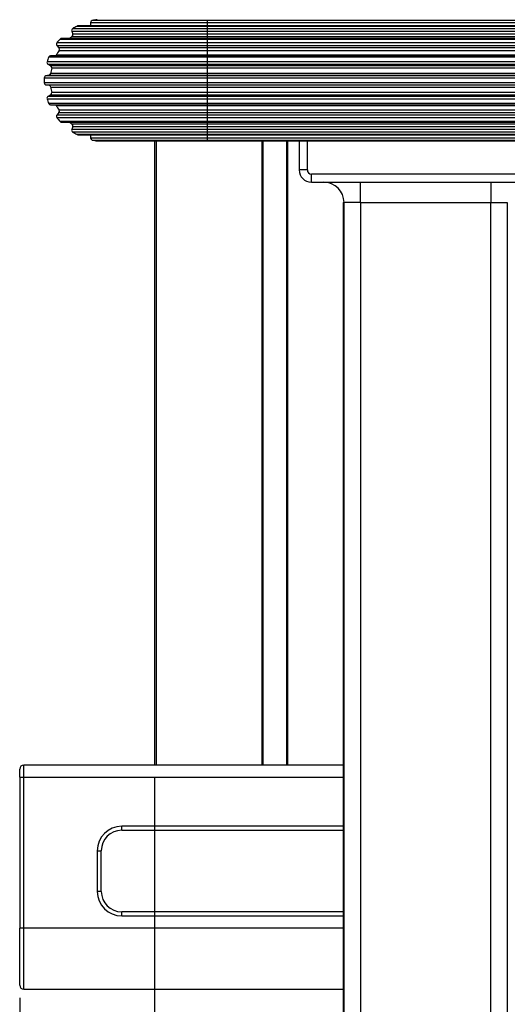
# Model space of a CAD drawing. Extents: x 18 to 418, y 9 to 289.
# Tile 16 of 21: x 336 to 360, y 135 to 183. Entities that reach past the tile are written whole.
import ezdxf

# ---------------------------------------------------------------- set-up
doc = ezdxf.new("R2010")
doc.units = 0
doc.header["$LTSCALE"] = 12.7
doc.header["$PDMODE"] = 33
doc.header["$PDSIZE"] = 1
doc.layers.get('DEFPOINTS').update_dxf_attribs({"linetype": 'CONTINUOUS'})
for name, color, linetype in [('ANNOTATION_TEXT', 7, 'CONTINUOUS'), ('TANGENT_LINES', 7, 'CONTINUOUS'), ('VISIBLE', 7, 'CONTINUOUS')]:
    doc.layers.add(name, color=color, linetype=linetype)
doc.styles.add('ONSHAPE-STANDARD-DIMENSION', font='txt')
doc.dimstyles.new('ONSHAPE-ISO-25$0', dxfattribs={"dimtxt": 3, "dimasz": 2.5, "dimexe": 1.25, "dimexo": 0.625, "dimtad": 1, "dimzin": 0, "dimtxsty": 'ONSHAPE-STANDARD-DIMENSION', "dimcen": 2.5, "dimclrd": 7, "dimclre": 7, "dimclrt": 7, "dimadec": 1, "dimazin": 3, "dimtfac": 1, "dimtmove": 0, "dimatfit": 3, "dimtzin": 0})

# ---------------------------------------------------------------- blocks, each defined once
blk = doc.blocks.new('*D7')
at = {"layer": 'ANNOTATION_TEXT', "color": 7}
for p, q in [((375.328, 160.754), (375.328, 67.612)), ((342.428, 146.235), (342.428, 67.612)), ((344.928, 68.862), (372.828, 68.862))]:
    blk.add_line(p, q, dxfattribs=at)
for points in [[(344.928, 69.279), (344.928, 68.445), (342.428, 68.862)], [(372.828, 68.445), (372.828, 69.279), (375.328, 68.862)]]:
    blk.add_solid(points, dxfattribs=at)
at = {"layer": 'DEFPOINTS', "color": 0}
for p in [(375.328, 161.379), (342.428, 146.86), (375.328, 68.862)]:
    blk.add_point(p, dxfattribs=at)
at = {"layer": 'ANNOTATION_TEXT', "color": 7, "insert": (354.822, 71.034), "char_height": 3, "attachment_point": 5, "style": 'ONSHAPE-STANDARD-DIMENSION'}
blk.add_mtext('164.50', dxfattribs=at)
blk = doc.blocks.new('*D8')
at = {"layer": 'ANNOTATION_TEXT', "color": 7}
for p, q in [((387.428, 137.035), (387.428, 60.538)), ((335.828, 135.435), (335.828, 60.538)), ((338.328, 61.788), (384.928, 61.788))]:
    blk.add_line(p, q, dxfattribs=at)
for points in [[(338.328, 62.204), (338.328, 61.371), (335.828, 61.788)], [(384.928, 61.371), (384.928, 62.204), (387.428, 61.788)]]:
    blk.add_solid(points, dxfattribs=at)
at = {"layer": 'DEFPOINTS', "color": 0}
for p in [(387.428, 137.66), (335.828, 136.06), (387.428, 61.788)]:
    blk.add_point(p, dxfattribs=at)
at = {"layer": 'ANNOTATION_TEXT', "color": 7, "insert": (361.628, 63.96), "char_height": 3, "attachment_point": 5, "style": 'ONSHAPE-STANDARD-DIMENSION'}
blk.add_mtext('258.00', dxfattribs=at)

msp = doc.modelspace()

# ---------------------------------------------------------------- linework, layer by layer
at = {"layer": 'TANGENT_LINES'}
for p, q in [((338.6361, 183.119), (345.026, 183.119)), ((339.3033, 183.2928), (345.026, 183.2928)), ((345.026, 183.1368), (339.3033, 183.1368)), ((345.026, 183.3904), (339.3818, 183.3904)), ((345.026, 183.3904), (345.026, 183.4341)), ((366.426, 183.3904), (345.026, 183.3904)), ((345.026, 183.2928), (345.026, 183.3904)), ((345.026, 183.2928), (366.426, 183.2928)), ((345.026, 183.1368), (345.026, 183.2928)), ((366.426, 183.1368), (345.026, 183.1368)), ((345.026, 183.1304), (345.026, 183.1368)), ((345.026, 183.119), (345.026, 183.1304)), ((345.026, 183.119), (366.426, 183.119)), ((345.026, 182.9934), (345.026, 183.119)), ((338.3782, 182.8748), (345.026, 182.8748)), ((345.026, 182.9934), (338.4185, 182.9934)), ((345.026, 182.7282), (338.4315, 182.7282)), ((366.426, 182.9934), (345.026, 182.9934)), ((345.026, 182.8748), (345.026, 182.9934)), ((345.026, 182.7282), (345.026, 182.8748)), ((345.026, 182.8748), (366.426, 182.8748)), ((366.426, 182.7282), (345.026, 182.7282)), ((345.026, 182.6143), (345.026, 182.7282)), ((345.026, 182.2909), (337.6491, 182.2909)), ((337.6518, 182.1656), (345.026, 182.1656)), ((337.8106, 182.4833), (345.026, 182.4833)), ((338.3978, 182.6143), (345.026, 182.6143)), ((345.026, 182.6143), (366.426, 182.6143)), ((345.026, 182.5159), (345.026, 182.6143)), ((345.026, 182.4833), (345.026, 182.5159)), ((345.026, 182.4833), (366.426, 182.4833)), ((345.026, 182.2909), (345.026, 182.4833)), ((366.426, 182.2909), (345.026, 182.2909)), ((345.026, 182.1656), (345.026, 182.2909)), ((345.026, 182.0461), (345.026, 182.1656)), ((345.026, 182.1656), (366.426, 182.1656)), ((345.026, 181.6899), (337.6222, 181.6899)), ((345.026, 182.0461), (337.752, 182.0461)), ((337.7594, 181.9275), (345.026, 181.9275)), ((366.426, 182.0461), (345.026, 182.0461)), ((345.026, 181.9275), (345.026, 182.0461)), ((345.026, 181.9275), (366.426, 181.9275)), ((345.026, 181.6899), (345.026, 181.9275)), ((366.426, 181.6899), (345.026, 181.6899)), ((345.026, 181.6655), (345.026, 181.6899)), ((345.026, 181.6036), (345.026, 181.6655)), ((345.026, 181.3675), (337.1664, 181.3675)), ((337.2118, 181.2507), (345.026, 181.2507)), ((337.2524, 181.6036), (345.026, 181.6036)), ((345.026, 181.1727), (337.3468, 181.1727)), ((345.026, 181.6036), (366.426, 181.6036)), ((345.026, 181.3675), (345.026, 181.6036)), ((366.426, 181.3675), (345.026, 181.3675)), ((345.026, 181.2507), (345.026, 181.3675)), ((345.026, 181.1727), (345.026, 181.2507)), ((345.026, 181.2507), (366.426, 181.2507)), ((366.426, 181.1727), (345.026, 181.1727)), ((345.026, 181.0638), (345.026, 181.1727)), ((337.2648, 180.7074), (345.026, 180.7074)), ((345.026, 180.7935), (337.3466, 180.7935)), ((337.3943, 181.0638), (345.026, 181.0638)), ((345.026, 181.0638), (366.426, 181.0638)), ((345.026, 180.7935), (345.026, 181.0638)), ((366.426, 180.7935), (345.026, 180.7935)), ((345.026, 180.7074), (345.026, 180.7935)), ((345.026, 180.7074), (366.426, 180.7074)), ((345.026, 180.6803), (345.026, 180.7074)), ((337.0286, 180.586), (345.026, 180.586)), ((345.026, 180.3348), (337.0286, 180.3348)), ((345.026, 180.6803), (337.1112, 180.6803)), ((337.1112, 180.2405), (345.026, 180.2405)), ((345.026, 180.2134), (337.2648, 180.2134)), ((366.426, 180.6803), (345.026, 180.6803)), ((345.026, 180.586), (345.026, 180.6803)), ((345.026, 180.586), (366.426, 180.586)), ((345.026, 180.3348), (345.026, 180.586)), ((366.426, 180.3348), (345.026, 180.3348)), ((345.026, 180.2405), (345.026, 180.3348)), ((345.026, 180.2134), (345.026, 180.2405)), ((345.026, 180.2405), (366.426, 180.2405)), ((366.426, 180.2134), (345.026, 180.2134)), ((345.026, 180.1273), (345.026, 180.2134)), ((337.3466, 180.1273), (345.026, 180.1273)), ((337.3468, 179.7481), (345.026, 179.7481)), ((345.026, 179.8571), (337.3943, 179.8571)), ((345.026, 180.1273), (366.426, 180.1273)), ((345.026, 179.8571), (345.026, 180.1273)), ((366.426, 179.8571), (345.026, 179.8571)), ((345.026, 179.7481), (345.026, 179.8571)), ((345.026, 179.6701), (345.026, 179.7481)), ((345.026, 179.7481), (366.426, 179.7481)), ((337.1664, 179.5533), (345.026, 179.5533)), ((345.026, 179.6701), (337.2118, 179.6701)), ((345.026, 179.3172), (337.2524, 179.3172)), ((366.426, 179.6701), (345.026, 179.6701)), ((345.026, 179.5533), (345.026, 179.6701)), ((345.026, 179.5533), (366.426, 179.5533)), ((345.026, 179.3172), (345.026, 179.5533)), ((366.426, 179.3172), (345.026, 179.3172)), ((345.026, 179.2553), (345.026, 179.3172)), ((345.026, 179.231), (345.026, 179.2553)), ((337.6222, 179.231), (345.026, 179.231)), ((337.752, 178.8747), (345.026, 178.8747)), ((345.026, 178.9933), (337.7594, 178.9933)), ((345.026, 179.231), (366.426, 179.231)), ((345.026, 178.9933), (345.026, 179.231)), ((366.426, 178.9933), (345.026, 178.9933)), ((345.026, 178.8747), (345.026, 178.9933)), ((345.026, 178.8747), (366.426, 178.8747)), ((345.026, 178.7553), (345.026, 178.8747)), ((337.6491, 178.63), (345.026, 178.63)), ((345.026, 178.7553), (337.6518, 178.7553)), ((345.026, 178.4375), (337.8106, 178.4375)), ((345.026, 178.3066), (338.3978, 178.3066)), ((366.426, 178.7553), (345.026, 178.7553)), ((345.026, 178.63), (345.026, 178.7553)), ((345.026, 178.63), (366.426, 178.63)), ((345.026, 178.4375), (345.026, 178.63)), ((366.426, 178.4375), (345.026, 178.4375)), ((345.026, 178.4049), (345.026, 178.4375)), ((345.026, 178.3066), (345.026, 178.4049)), ((366.426, 178.3066), (345.026, 178.3066)), ((345.026, 178.1926), (345.026, 178.3066)), ((345.026, 178.0461), (338.3782, 178.0461)), ((338.4185, 177.9274), (345.026, 177.9274)), ((338.4315, 178.1926), (345.026, 178.1926)), ((345.026, 177.8018), (338.6361, 177.8018)), ((345.026, 178.1926), (366.426, 178.1926)), ((345.026, 178.0461), (345.026, 178.1926)), ((366.426, 178.0461), (345.026, 178.0461)), ((345.026, 177.9274), (345.026, 178.0461)), ((345.026, 177.9274), (366.426, 177.9274)), ((345.026, 177.8018), (345.026, 177.9274)), ((366.426, 177.8018), (345.026, 177.8018)), ((345.026, 177.7904), (345.026, 177.8018)), ((345.026, 177.784), (345.026, 177.7904)), ((339.3033, 177.784), (345.026, 177.784)), ((345.026, 177.6281), (339.3033, 177.6281)), ((339.3818, 177.5304), (345.026, 177.5304)), ((345.026, 177.4868), (339.6292, 177.4868)), ((342.5281, 146.8604), (342.5281, 177.4859)), ((345.026, 177.6281), (345.026, 177.784)), ((345.026, 177.784), (366.426, 177.784)), ((366.426, 177.6281), (345.026, 177.6281)), ((345.026, 177.5304), (345.026, 177.6281)), ((345.026, 177.5304), (366.426, 177.5304)), ((345.026, 177.4868), (345.026, 177.5304)), ((366.426, 177.4868), (345.026, 177.4868)), ((347.6881, 177.4859), (347.6881, 146.8604)), ((348.9681, 146.8604), (348.9681, 177.4859)), ((349.926, 176.0604), (349.926, 177.4859)), ((349.926, 176.0604), (349.526, 176.0604)), ((361.326, 175.8604), (350.126, 175.8604)), ((350.126, 175.4604), (350.126, 175.8604)), ((352.526, 174.4604), (352.526, 175.4604)), ((358.926, 175.4604), (358.926, 174.4604)), ((352.526, 174.4604), (351.726, 174.4604)), ((352.526, 174.4604), (352.526, 111.8604)), ((352.526, 174.4604), (358.926, 174.4604)), ((358.926, 111.8604), (358.926, 174.4604)), ((358.926, 174.4604), (359.726, 174.4604)), ((336.0281, 146.2604), (336.0281, 146.8604)), ((335.8281, 146.2604), (336.0281, 146.2604)), ((336.0281, 138.8604), (336.0281, 146.2604)), ((336.0281, 146.2604), (351.686, 146.2604)), ((351.686, 143.8604), (340.8281, 143.8604)), ((340.8281, 143.6604), (340.8281, 143.8604)), ((339.6281, 142.6604), (339.6281, 140.6604)), ((339.6281, 142.6604), (339.8281, 142.6604)), ((339.8281, 140.6604), (339.6281, 140.6604)), ((340.8281, 139.4604), (340.8281, 139.6604)), ((340.8281, 139.4604), (351.686, 139.4604)), ((336.0281, 138.8604), (335.8281, 138.8604)), ((351.686, 138.8604), (336.0281, 138.8604)), ((336.0281, 135.8604), (336.0281, 138.8604))]:
    msp.add_line(p, q, dxfattribs=at)
for centre, radius, start, end in [((350.126, 176.0604), 0.2, 180, 270), ((340.8281, 142.6604), 1.2, 90, 180), ((340.8281, 140.6604), 1.2, 180, 270)]:
    msp.add_arc(centre, radius, start, end, dxfattribs=at)
at = {"layer": 'VISIBLE'}
for p, q in [((345.026, 183.1304), (338.6824, 183.1304)), ((339.3033, 183.2928), (339.3033, 183.1368)), ((366.426, 183.1304), (345.026, 183.1304)), ((338.3782, 182.8748), (338.4315, 182.7282)), ((337.6518, 182.1656), (337.752, 182.0461)), ((345.026, 182.5159), (337.8845, 182.5159)), ((366.426, 182.5159), (345.026, 182.5159)), ((345.026, 181.6655), (337.3448, 181.6655)), ((366.426, 181.6655), (345.026, 181.6655)), ((337.2118, 181.2507), (337.3468, 181.1727)), ((337.2648, 180.7074), (337.1112, 180.6803)), ((337.1112, 180.2405), (337.2648, 180.2134)), ((337.3468, 179.7481), (337.2118, 179.6701)), ((337.3448, 179.2553), (345.026, 179.2553)), ((345.026, 179.2553), (366.426, 179.2553)), ((337.752, 178.8747), (337.6518, 178.7553)), ((337.8845, 178.4049), (345.026, 178.4049)), ((345.026, 178.4049), (366.426, 178.4049)), ((338.4315, 178.1926), (338.3782, 178.0461)), ((338.6824, 177.7904), (345.026, 177.7904)), ((345.026, 177.7904), (366.426, 177.7904)), ((339.3033, 177.784), (339.3033, 177.6281)), ((339.6425, 177.4859), (345.026, 177.4859)), ((342.4281, 177.4859), (342.4281, 146.8604)), ((345.026, 177.4859), (345.026, 177.4868)), ((345.026, 177.4859), (366.426, 177.4859)), ((347.7281, 146.8604), (347.7281, 177.4859)), ((347.7681, 146.8604), (347.7681, 177.4859)), ((348.9281, 146.8604), (348.9281, 177.4859)), ((349.526, 177.4859), (349.526, 176.0604)), ((350.126, 175.4604), (361.326, 175.4604)), ((351.686, 174.4604), (351.686, 122.2604)), ((351.686, 174.4604), (351.726, 174.4604)), ((351.726, 111.8604), (351.726, 174.4604)), ((359.726, 174.4604), (359.726, 111.8604)), ((335.8281, 146.2604), (335.8281, 146.6604)), ((351.686, 146.8604), (336.0281, 146.8604)), ((335.8281, 146.2604), (335.8281, 138.8604)), ((340.8281, 143.6604), (351.686, 143.6604)), ((339.8281, 140.6604), (339.8281, 142.6604)), ((351.686, 139.6604), (340.8281, 139.6604)), ((335.8281, 136.0604), (335.8281, 138.8604)), ((336.0281, 135.8604), (351.686, 135.8604))]:
    msp.add_line(p, q, dxfattribs=at)
for centre, radius, start, end in [((340.026, 180.4604), 3, 117.60023, 122.39977), ((338.6824, 183.0304), 0.1, 90, 117.60023), ((339.2033, 183.1368), 0.1, 356.3206, 0), ((339.4033, 183.2928), 0.1, 102.39977, 180), ((340.026, 180.4604), 3, 97.60023, 102.39977), ((338.4721, 182.909), 0.1, 122.39977, 200), ((338.3375, 182.694), 0.1, 307.08733, 20), ((337.7284, 182.2298), 0.1, 142.39977, 220), ((340.026, 180.4604), 3, 137.60023, 142.39977), ((337.8845, 182.4159), 0.1, 90, 137.60023), ((340.026, 180.4604), 2.7, 127.08733, 130.42242), ((337.3448, 181.5655), 0.1, 90, 157.60023), ((337.5331, 181.7354), 0.1, 315.66825, 332.91267), ((340.026, 180.4604), 2.7, 147.08733, 152.91267), ((337.6754, 181.9818), 0.1, 327.08733, 40), ((337.2618, 181.3373), 0.1, 162.39977, 240), ((340.026, 180.4604), 3, 157.60023, 162.39977), ((337.2968, 181.0861), 0.1, 347.08733, 60), ((337.2474, 180.8059), 0.1, 280, 352.91267), ((340.026, 180.4604), 2.7, 167.08733, 172.91267), ((340.026, 180.4604), 3, 177.60023, 182.39977), ((337.1286, 180.5818), 0.1, 100, 177.60023), ((337.1286, 180.339), 0.1, 182.39977, 260), ((337.2474, 180.1149), 0.1, 7.08733, 80), ((340.026, 180.4604), 2.7, 187.08733, 192.91267), ((337.2968, 179.8347), 0.1, 300, 12.91267), ((337.2618, 179.5835), 0.1, 120, 197.60023), ((340.026, 180.4604), 3, 197.60023, 202.39977), ((337.3448, 179.3553), 0.1, 202.39977, 270), ((337.5331, 179.1854), 0.1, 27.08733, 44.33175), ((340.026, 180.4604), 2.7, 207.08733, 212.91267), ((337.6754, 178.939), 0.1, 320, 32.91267), ((337.7284, 178.691), 0.1, 140, 217.60023), ((340.026, 180.4604), 3, 217.60023, 222.39977), ((337.8845, 178.5049), 0.1, 222.39977, 270), ((340.026, 180.4604), 2.7, 229.57758, 232.91267), ((338.3375, 178.2268), 0.1, 340, 52.91267), ((338.4721, 178.0119), 0.1, 160, 237.60023), ((340.026, 180.4604), 3, 237.60023, 242.39977), ((338.6824, 177.8904), 0.1, 242.39977, 270), ((339.2033, 177.784), 0.1, 0, 3.6794), ((339.4033, 177.6281), 0.1, 180, 257.60023), ((340.026, 180.4604), 3, 257.60023, 262.39977), ((339.6425, 177.5859), 0.1, 262.39977, 270), ((350.126, 176.0604), 0.6, 180, 270), ((350.726, 174.4604), 1, 0, 90), ((336.0281, 146.6604), 0.2, 90, 180), ((340.8281, 142.6604), 1, 90, 180), ((340.8281, 140.6604), 1, 180, 270), ((336.0281, 136.0604), 0.2, 180, 270)]:
    msp.add_arc(centre, radius, start, end, dxfattribs=at)

# ---------------------------------------------------------------- dimensions: what is measured, and where the dimension line sits
at = {"layer": 'ANNOTATION_TEXT'}
for base, p1, p2, picture, middle in [((375.3281, 68.8619), (342.4281, 146.8604, 95.24), (375.3281, 161.379, -0.0598), '*D7', (354.8221, 68.8619)), ((387.4281, 61.7877), (335.8281, 136.0604, 93.34), (387.4281, 137.6604, 50.9936), '*D8', (361.6281, 61.7877))]:
    dim = msp.add_linear_dim(base=base, p1=p1, p2=p2, dimstyle='ONSHAPE-ISO-25$0', override={"dimlfac": 5, "dimpost": ''}, dxfattribs=at)
    dim.commit()
    dim.dimension.update_dxf_attribs({"geometry": picture, "text_midpoint": middle, "dimtype": 160})

doc.saveas('drawing.dxf')
